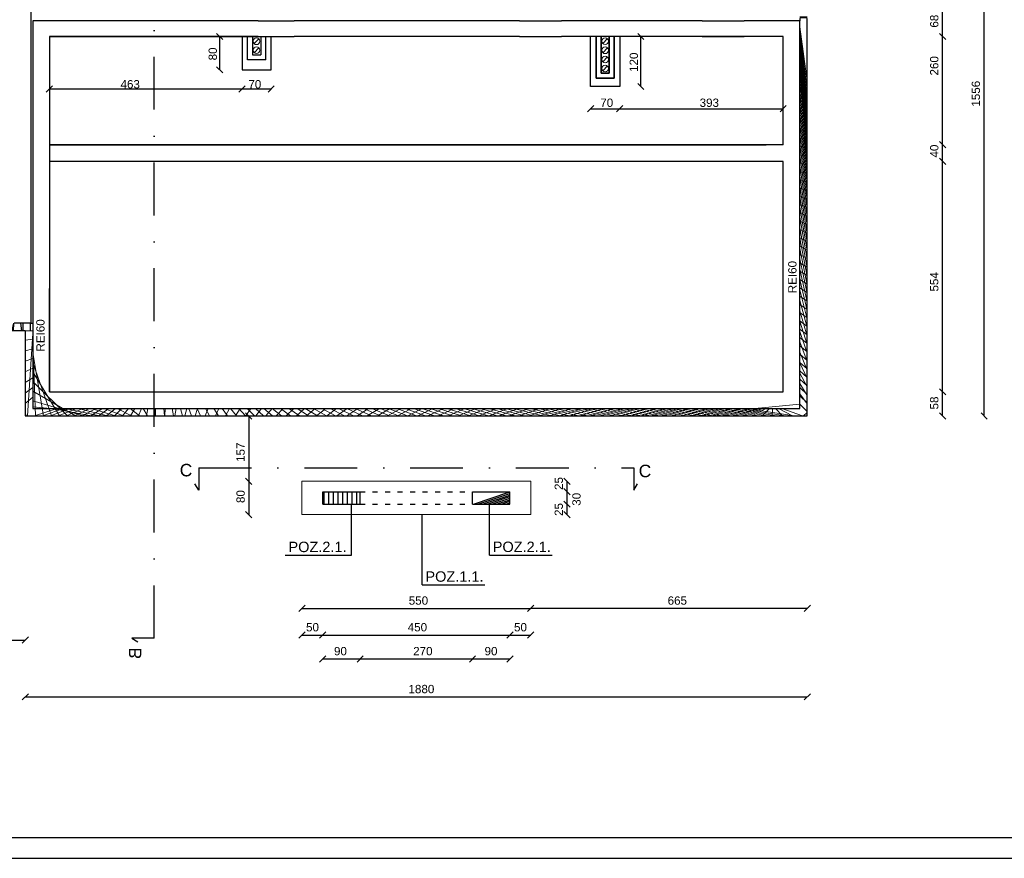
# Model space of a CAD drawing. Header units: millimetres. Extents: x 6528 to 149658, y 3342 to 12852.
# Tile 35 of 122: x 43943 to 46310, y 4720 to 6736. Entities that reach past the tile are written whole.
import ezdxf

# ---------------------------------------------------------------- set-up
doc = ezdxf.new("R2010")
doc.units = ezdxf.units.MM
doc.linetypes.add('ACAD_ISO03W100', pattern=[30, 12, -18])
doc.linetypes.add('DASHDOTX2', pattern=[50.8, 25.4, -12.7, 0, -12.7])
doc.layers.add('inne', color=7, linetype='Continuous')
doc.styles.get("Standard").update_dxf_attribs({"font": 'arial.ttf'})
doc.dimstyles.new('ISO-25', dxfattribs={"dimtxt": 2.5, "dimasz": 2.5, "dimexe": 1.25, "dimexo": 0.625, "dimtad": 1, "dimtxsty": 'Standard', "dimcen": 2.5, "dimadec": 0, "dimazin": 0, "dimtfac": 1, "dimtmove": 0, "dimatfit": 3, "dimfxl": 1, "dimarcsym": 0})

# ---------------------------------------------------------------- blocks, each defined once
blk = doc.blocks.new('_Oblique')
at = {"color": 0, "linetype": 'ByBlock', "lineweight": -2}
blk.add_line((-0.5, -0.5), (0.5, 0.5), dxfattribs=at)
blk = doc.blocks.new('*D878')
at = {"color": 0, "lineweight": -2, "transparency": 16777216}
blk.add_line((43956.03387402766, 5108.167542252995), (45836.03387426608, 5108.167542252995), dxfattribs=at)
at = {"layer": 'Defpoints', "color": 0, "transparency": 16777216}
for p in [(43956.03387402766, 5783.405174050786), (45836.03387426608, 5783.405175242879), (45836.03387426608, 5108.167542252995)]:
    blk.add_point(p, dxfattribs=at)
at = {"color": 0, "lineweight": -2, "transparency": 16777216, "xscale": 15, "yscale": 15, "zscale": 15, "rotation": 180}
blk.add_blockref('_Oblique', (43956.03387402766, 5108.167542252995), dxfattribs=at)
at = {"color": 0, "lineweight": -2, "transparency": 16777216, "xscale": 15, "yscale": 15, "zscale": 15}
blk.add_blockref('_Oblique', (45836.03387426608, 5108.167542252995), dxfattribs=at)
at = {"color": 0, "transparency": 16777216, "insert": (44908.25604151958, 5126.841335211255), "char_height": 20, "attachment_point": 5}
blk.add_mtext('1880', dxfattribs=at)
blk = doc.blocks.new('*D901')
at = {"color": 0, "lineweight": -2, "transparency": 16777216}
blk.add_line((46161.26636909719, 6695.405174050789), (46161.26636909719, 6763.40517393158), dxfattribs=at)
at = {"layer": 'Defpoints', "color": 0, "transparency": 16777216}
for p in [(45778.03387402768, 6763.40517393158), (46161.26636909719, 6763.40517393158), (45778.03387402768, 6695.405174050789)]:
    blk.add_point(p, dxfattribs=at)
at = {"color": 0, "lineweight": -2, "transparency": 16777216, "xscale": 15, "yscale": 15, "zscale": 15}
for p, rotation in [((46161.26636909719, 6763.40517393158), 90), ((46161.26636909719, 6695.405174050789), 270)]:
    blk.add_blockref('_Oblique', p, dxfattribs=dict(at, rotation=rotation))
at = {"color": 0, "transparency": 16777216, "insert": (46141.27635978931, 6732.382344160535), "char_height": 20, "attachment_point": 5, "rotation": 90}
blk.add_mtext('68', dxfattribs=at)
blk = doc.blocks.new('*D902')
at = {"color": 0, "lineweight": -2, "transparency": 16777216}
blk.add_line((46161.26637148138, 6435.405172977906), (46161.26637148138, 6695.405177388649), dxfattribs=at)
at = {"layer": 'Defpoints', "color": 0, "transparency": 16777216}
for p in [(45778.03387402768, 6695.405177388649), (46161.26637148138, 6695.405177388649), (45778.03387498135, 6435.405172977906)]:
    blk.add_point(p, dxfattribs=at)
at = {"color": 0, "lineweight": -2, "transparency": 16777216, "xscale": 15, "yscale": 15, "zscale": 15}
for p, rotation in [((46161.26637148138, 6695.405177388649), 90), ((46161.26637148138, 6435.405172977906), 270)]:
    blk.add_blockref('_Oblique', p, dxfattribs=dict(at, rotation=rotation))
at = {"color": 0, "transparency": 16777216, "insert": (46141.27635978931, 6625.023055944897), "char_height": 20, "attachment_point": 5, "rotation": 90}
blk.add_mtext('260', dxfattribs=at)
blk = doc.blocks.new('*D903')
at = {"color": 0, "lineweight": -2, "transparency": 16777216}
blk.add_line((46161.26637243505, 6395.40517393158), (46161.26637243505, 6435.40517393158), dxfattribs=at)
at = {"layer": 'Defpoints', "color": 0, "transparency": 16777216}
for p in [(45778.03387402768, 6435.40517393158), (46161.26637243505, 6435.40517393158), (45778.03387498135, 6395.40517393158)]:
    blk.add_point(p, dxfattribs=at)
at = {"color": 0, "lineweight": -2, "transparency": 16777216, "xscale": 15, "yscale": 15, "zscale": 15}
for p, rotation in [((46161.26637243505, 6435.40517393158), 90), ((46161.26637243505, 6395.40517393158), 270)]:
    blk.add_blockref('_Oblique', p, dxfattribs=dict(at, rotation=rotation))
at = {"color": 0, "transparency": 16777216, "insert": (46141.27635883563, 6420.151838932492), "char_height": 20, "attachment_point": 5, "rotation": 90}
blk.add_mtext('40', dxfattribs=at)
blk = doc.blocks.new('*D904')
at = {"color": 0, "lineweight": -2, "transparency": 16777216}
blk.add_line((46161.2663743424, 5841.405173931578), (46161.2663743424, 6395.405176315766), dxfattribs=at)
at = {"layer": 'Defpoints', "color": 0, "transparency": 16777216}
for p in [(45778.03387402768, 6395.405176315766), (46161.2663743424, 6395.405176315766), (45778.03388237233, 5841.405173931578)]:
    blk.add_point(p, dxfattribs=at)
at = {"color": 0, "lineweight": -2, "transparency": 16777216, "xscale": 15, "yscale": 15, "zscale": 15}
for p, rotation in [((46161.2663743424, 6395.405176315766), 90), ((46161.2663743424, 5841.405173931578), 270)]:
    blk.add_blockref('_Oblique', p, dxfattribs=dict(at, rotation=rotation))
at = {"color": 0, "transparency": 16777216, "insert": (46141.27635883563, 6105.768093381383), "char_height": 20, "attachment_point": 5, "rotation": 90}
blk.add_mtext('554', dxfattribs=at)
blk = doc.blocks.new('*D905')
at = {"color": 0, "lineweight": -2, "transparency": 16777216}
blk.add_line((46161.26637672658, 5783.405175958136), (46161.26637672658, 5841.405176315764), dxfattribs=at)
at = {"layer": 'Defpoints', "color": 0, "transparency": 16777216}
for p in [(45778.033883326, 5841.405176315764), (46161.26637672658, 5841.405176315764), (45836.0338742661, 5783.405175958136)]:
    blk.add_point(p, dxfattribs=at)
at = {"color": 0, "lineweight": -2, "transparency": 16777216, "xscale": 15, "yscale": 15, "zscale": 15}
for p, rotation in [((46161.26637672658, 5841.405176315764), 90), ((46161.26637672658, 5783.405175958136), 270)]:
    blk.add_blockref('_Oblique', p, dxfattribs=dict(at, rotation=rotation))
at = {"color": 0, "transparency": 16777216, "insert": (46141.27636074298, 5814.573308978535), "char_height": 20, "attachment_point": 5, "rotation": 90}
blk.add_mtext('58', dxfattribs=at)
blk = doc.blocks.new('*D906')
at = {"color": 0, "lineweight": -2, "transparency": 16777216}
blk.add_line((43902.44346522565, 5783.405174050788), (43902.44346522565, 5988.405174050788), dxfattribs=at)
at = {"layer": 'Defpoints', "color": 0, "transparency": 16777216}
for p in [(43902.44346522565, 5988.405174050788), (43956.0338742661, 5988.405174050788), (43956.03387402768, 5783.405174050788)]:
    blk.add_point(p, dxfattribs=at)
at = {"color": 0, "lineweight": -2, "transparency": 16777216, "xscale": 15, "yscale": 15, "zscale": 15}
for p, rotation in [((43902.44346522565, 5988.405174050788), 90), ((43902.44346522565, 5783.405174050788), 270)]:
    blk.add_blockref('_Oblique', p, dxfattribs=dict(at, rotation=rotation))
at = {"color": 0, "transparency": 16777216, "insert": (43882.45344828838, 5886.074854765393), "char_height": 20, "attachment_point": 5, "rotation": 90}
blk.add_mtext('205', dxfattribs=at)
blk = doc.blocks.new('*D907')
at = {"color": 0, "lineweight": -2, "transparency": 16777216}
blk.add_line((42109.03387402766, 5244.678474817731), (43956.03387402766, 5244.678474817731), dxfattribs=at)
at = {"layer": 'Defpoints', "color": 0, "transparency": 16777216}
for p in [(42109.03387402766, 5988.405173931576), (43956.03387402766, 5783.405174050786), (43956.03387402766, 5244.678474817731)]:
    blk.add_point(p, dxfattribs=at)
at = {"color": 0, "lineweight": -2, "transparency": 16777216, "xscale": 15, "yscale": 15, "zscale": 15, "rotation": 180}
blk.add_blockref('_Oblique', (42109.03387402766, 5244.678474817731), dxfattribs=at)
at = {"color": 0, "lineweight": -2, "transparency": 16777216, "xscale": 15, "yscale": 15, "zscale": 15}
blk.add_blockref('_Oblique', (43956.03387402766, 5244.678474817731), dxfattribs=at)
at = {"color": 0, "transparency": 16777216, "insert": (43045.69262503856, 5263.35226777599), "char_height": 20, "attachment_point": 5}
blk.add_mtext('1846', dxfattribs=at)
blk = doc.blocks.new('*D948')
at = {"color": 0, "lineweight": -2, "transparency": 16777216}
blk.add_line((44671.03385018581, 5199.272317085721), (44761.03387426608, 5199.272317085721), dxfattribs=at)
at = {"layer": 'Defpoints', "color": 0, "transparency": 16777216}
for p in [(44671.03385018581, 5548.631604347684), (44761.03387426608, 5548.631604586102), (44761.03387426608, 5199.272317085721)]:
    blk.add_point(p, dxfattribs=at)
at = {"color": 0, "lineweight": -2, "transparency": 16777216, "xscale": 15, "yscale": 15, "zscale": 15, "rotation": 180}
blk.add_blockref('_Oblique', (44671.03385018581, 5199.272317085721), dxfattribs=at)
at = {"color": 0, "lineweight": -2, "transparency": 16777216, "xscale": 15, "yscale": 15, "zscale": 15}
blk.add_blockref('_Oblique', (44761.03387426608, 5199.272317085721), dxfattribs=at)
at = {"color": 0, "transparency": 16777216, "insert": (44713.62552141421, 5217.94611004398), "char_height": 20, "attachment_point": 5}
blk.add_mtext('90', dxfattribs=at)
blk = doc.blocks.new('*D949')
at = {"color": 0, "lineweight": -2, "transparency": 16777216}
blk.add_line((44761.03387426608, 5199.272317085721), (45031.03387402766, 5199.272317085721), dxfattribs=at)
at = {"layer": 'Defpoints', "color": 0, "transparency": 16777216}
for p in [(44761.03387426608, 5548.631604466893), (45031.03387402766, 5548.631604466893), (45031.03387402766, 5199.272317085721)]:
    blk.add_point(p, dxfattribs=at)
at = {"color": 0, "lineweight": -2, "transparency": 16777216, "xscale": 15, "yscale": 15, "zscale": 15, "rotation": 180}
blk.add_blockref('_Oblique', (44761.03387426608, 5199.272317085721), dxfattribs=at)
at = {"color": 0, "lineweight": -2, "transparency": 16777216, "xscale": 15, "yscale": 15, "zscale": 15}
blk.add_blockref('_Oblique', (45031.03387402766, 5199.272317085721), dxfattribs=at)
at = {"color": 0, "transparency": 16777216, "insert": (44911.74219011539, 5217.94611004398), "char_height": 20, "attachment_point": 5}
blk.add_mtext('270', dxfattribs=at)
blk = doc.blocks.new('*D950')
at = {"color": 0, "lineweight": -2, "transparency": 16777216}
blk.add_line((45031.03387402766, 5199.272317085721), (45121.03385066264, 5199.272317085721), dxfattribs=at)
at = {"layer": 'Defpoints', "color": 0, "transparency": 16777216}
for p in [(45031.03387402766, 5548.631604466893), (45121.03385066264, 5548.631612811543), (45121.03385066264, 5199.272317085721)]:
    blk.add_point(p, dxfattribs=at)
at = {"color": 0, "lineweight": -2, "transparency": 16777216, "xscale": 15, "yscale": 15, "zscale": 15, "rotation": 180}
blk.add_blockref('_Oblique', (45031.03387402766, 5199.272317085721), dxfattribs=at)
at = {"color": 0, "lineweight": -2, "transparency": 16777216, "xscale": 15, "yscale": 15, "zscale": 15}
blk.add_blockref('_Oblique', (45121.03385066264, 5199.272317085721), dxfattribs=at)
at = {"color": 0, "transparency": 16777216, "insert": (45075.58074068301, 5217.94611004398), "char_height": 20, "attachment_point": 5}
blk.add_mtext('90', dxfattribs=at)
blk = doc.blocks.new('*D954')
at = {"color": 0, "lineweight": -2, "transparency": 16777216}
blk.add_line((46261.26636814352, 5783.40517524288), (46261.26636814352, 7339.40517393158), dxfattribs=at)
at = {"layer": 'Defpoints', "color": 0, "transparency": 16777216}
for p in [(45826.06704162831, 7339.40517393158), (46261.26636814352, 7339.40517393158), (45836.0338742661, 5783.40517524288)]:
    blk.add_point(p, dxfattribs=at)
at = {"color": 0, "lineweight": -2, "transparency": 16777216, "xscale": 15, "yscale": 15, "zscale": 15}
for p, rotation in [((46261.26636814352, 7339.40517393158), 90), ((46261.26636814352, 5783.40517524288), 270)]:
    blk.add_blockref('_Oblique', p, dxfattribs=dict(at, rotation=rotation))
at = {"color": 0, "transparency": 16777216, "insert": (46241.27635645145, 6557.908785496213), "char_height": 20, "attachment_point": 5, "rotation": 90}
blk.add_mtext('1556', dxfattribs=at)
blk = doc.blocks.new('*D930')
at = {"color": 0, "lineweight": -2, "transparency": 16777216}
blk.add_line((45435.75452231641, 6575.40517726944), (45435.75452231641, 6695.405177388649), dxfattribs=at)
at = {"layer": 'Defpoints', "color": 0, "transparency": 16777216}
for p in [(45372.03387355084, 6695.405177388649), (45435.75452231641, 6695.405177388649), (45360.03387355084, 6575.40517726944)]:
    blk.add_point(p, dxfattribs=at)
at = {"color": 0, "lineweight": -2, "transparency": 16777216, "xscale": 15, "yscale": 15, "zscale": 15}
for p, rotation in [((45435.75452231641, 6695.405177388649), 90), ((45435.75452231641, 6575.40517726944), 270)]:
    blk.add_blockref('_Oblique', p, dxfattribs=dict(at, rotation=rotation))
at = {"color": 0, "transparency": 16777216, "insert": (45419.05870794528, 6633.618393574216), "char_height": 20, "attachment_point": 5, "rotation": 90}
blk.add_mtext('120', dxfattribs=at)
blk = doc.blocks.new('*D931')
at = {"color": 0, "lineweight": -2, "transparency": 16777216}
blk.add_line((45315.03387402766, 6521.919669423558), (45385.03387402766, 6521.919669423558), dxfattribs=at)
at = {"layer": 'Defpoints', "color": 0, "transparency": 16777216}
for p in [(45315.03387402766, 6575.405177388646), (45385.03387402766, 6575.405177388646), (45385.03387402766, 6521.919669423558)]:
    blk.add_point(p, dxfattribs=at)
at = {"color": 0, "lineweight": -2, "transparency": 16777216, "xscale": 15, "yscale": 15, "zscale": 15, "rotation": 180}
blk.add_blockref('_Oblique', (45315.03387402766, 6521.919669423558), dxfattribs=at)
at = {"color": 0, "lineweight": -2, "transparency": 16777216, "xscale": 15, "yscale": 15, "zscale": 15}
blk.add_blockref('_Oblique', (45385.03387402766, 6521.919669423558), dxfattribs=at)
at = {"color": 0, "transparency": 16777216, "insert": (45353.82946562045, 6536.147974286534), "char_height": 20, "attachment_point": 5}
blk.add_mtext('70', dxfattribs=at)
blk = doc.blocks.new('*D932')
at = {"color": 0, "lineweight": -2, "transparency": 16777216}
blk.add_line((44477.03387426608, 6569.529988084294), (44547.03387426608, 6569.529988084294), dxfattribs=at)
at = {"layer": 'Defpoints', "color": 0, "transparency": 16777216}
for p in [(44547.03387426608, 6639.405173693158), (44477.03387426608, 6615.405173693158), (44547.03387426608, 6569.529988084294)]:
    blk.add_point(p, dxfattribs=at)
at = {"color": 0, "lineweight": -2, "transparency": 16777216, "xscale": 15, "yscale": 15, "zscale": 15, "rotation": 180}
blk.add_blockref('_Oblique', (44477.03387426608, 6569.529988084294), dxfattribs=at)
at = {"color": 0, "lineweight": -2, "transparency": 16777216, "xscale": 15, "yscale": 15, "zscale": 15}
blk.add_blockref('_Oblique', (44547.03387426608, 6569.529988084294), dxfattribs=at)
at = {"color": 0, "transparency": 16777216, "insert": (44507.81878661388, 6580.622089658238), "char_height": 20, "attachment_point": 5}
blk.add_mtext('70', dxfattribs=at)
blk = doc.blocks.new('*D933')
at = {"color": 0, "lineweight": -2, "transparency": 16777216}
blk.add_line((44014.03387402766, 6569.529988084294), (44477.03387426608, 6569.529988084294), dxfattribs=at)
at = {"layer": 'Defpoints', "color": 0, "transparency": 16777216}
for p in [(44014.03387402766, 6695.405173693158), (44477.03387426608, 6615.405173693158), (44477.03387426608, 6569.529988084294)]:
    blk.add_point(p, dxfattribs=at)
at = {"color": 0, "lineweight": -2, "transparency": 16777216, "xscale": 15, "yscale": 15, "zscale": 15, "rotation": 180}
blk.add_blockref('_Oblique', (44014.03387402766, 6569.529988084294), dxfattribs=at)
at = {"color": 0, "lineweight": -2, "transparency": 16777216, "xscale": 15, "yscale": 15, "zscale": 15}
blk.add_blockref('_Oblique', (44477.03387426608, 6569.529988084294), dxfattribs=at)
at = {"color": 0, "transparency": 16777216, "insert": (44208.19190382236, 6580.622089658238), "char_height": 20, "attachment_point": 5}
blk.add_mtext('463', dxfattribs=at)
blk = doc.blocks.new('*D934')
at = {"color": 0, "lineweight": -2, "transparency": 16777216}
blk.add_line((44423.4656302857, 6615.405173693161), (44423.4656302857, 6695.405173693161), dxfattribs=at)
at = {"layer": 'Defpoints', "color": 0, "transparency": 16777216}
for p in [(44423.4656302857, 6695.405173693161), (44502.0338742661, 6695.405173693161), (44502.0338742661, 6615.405173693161)]:
    blk.add_point(p, dxfattribs=at)
at = {"color": 0, "lineweight": -2, "transparency": 16777216, "xscale": 15, "yscale": 15, "zscale": 15}
for p, rotation in [((44423.4656302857, 6695.405173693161), 90), ((44423.4656302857, 6615.405173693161), 270)]:
    blk.add_blockref('_Oblique', p, dxfattribs=dict(at, rotation=rotation))
at = {"color": 0, "transparency": 16777216, "insert": (44406.76981543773, 6653.616956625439), "char_height": 20, "attachment_point": 5, "rotation": 90}
blk.add_mtext('80', dxfattribs=at)
blk = doc.blocks.new('*D909')
at = {"color": 0, "lineweight": -2, "transparency": 16777216}
blk.add_line((45385.03387402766, 6521.919669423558), (45778.03387402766, 6521.919669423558), dxfattribs=at)
at = {"layer": 'Defpoints', "color": 0, "transparency": 16777216}
for p in [(45778.03387402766, 6695.405173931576), (45385.03387402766, 6575.405177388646), (45778.03387402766, 6521.919669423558)]:
    blk.add_point(p, dxfattribs=at)
at = {"color": 0, "lineweight": -2, "transparency": 16777216, "xscale": 15, "yscale": 15, "zscale": 15, "rotation": 180}
blk.add_blockref('_Oblique', (45385.03387402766, 6521.919669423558), dxfattribs=at)
at = {"color": 0, "lineweight": -2, "transparency": 16777216, "xscale": 15, "yscale": 15, "zscale": 15}
blk.add_blockref('_Oblique', (45778.03387402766, 6521.919669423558), dxfattribs=at)
at = {"color": 0, "transparency": 16777216, "insert": (45600.39535927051, 6536.147974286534), "char_height": 20, "attachment_point": 5}
blk.add_mtext('393', dxfattribs=at)
blk = doc.blocks.new('*D920')
at = {"color": 0, "lineweight": -2, "transparency": 16777216}
blk.add_line((44493.0939719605, 5783.405174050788), (44493.0939719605, 5626.405173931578), dxfattribs=at)
at = {"layer": 'Defpoints', "color": 0, "transparency": 16777216}
for p in [(44553.82557534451, 5783.405174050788), (44493.0939719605, 5626.405173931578), (44621.03387450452, 5626.405173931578)]:
    blk.add_point(p, dxfattribs=at)
at = {"color": 0, "lineweight": -2, "transparency": 16777216, "xscale": 15, "yscale": 15, "zscale": 15}
for p, rotation in [((44493.0939719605, 5783.405174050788), 90), ((44493.0939719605, 5626.405173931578), 270)]:
    blk.add_blockref('_Oblique', p, dxfattribs=dict(at, rotation=rotation))
at = {"color": 0, "transparency": 16777216, "insert": (44473.6498210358, 5696.148345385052), "char_height": 20, "attachment_point": 5, "rotation": 90}
blk.add_mtext('157', dxfattribs=at)
blk = doc.blocks.new('*D921')
at = {"color": 0, "lineweight": -2, "transparency": 16777216}
blk.add_line((44493.09397362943, 5626.405174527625), (44493.09397362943, 5546.405173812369), dxfattribs=at)
at = {"layer": 'Defpoints', "color": 0, "transparency": 16777216}
for p in [(44621.03387450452, 5626.405174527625), (44493.09397362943, 5546.405173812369), (44621.03387378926, 5546.405173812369)]:
    blk.add_point(p, dxfattribs=at)
at = {"color": 0, "lineweight": -2, "transparency": 16777216, "xscale": 15, "yscale": 15, "zscale": 15}
for p, rotation in [((44493.09397362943, 5626.405174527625), 90), ((44493.09397362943, 5546.405173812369), 270)]:
    blk.add_blockref('_Oblique', p, dxfattribs=dict(at, rotation=rotation))
at = {"color": 0, "transparency": 16777216, "insert": (44473.64982032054, 5589.590456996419), "char_height": 20, "attachment_point": 5, "rotation": 90}
blk.add_mtext('80', dxfattribs=at)
blk = doc.blocks.new('*D922')
at = {"color": 0, "lineweight": -2, "transparency": 16777216}
blk.add_line((45258.06457161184, 5626.405173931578), (45258.06457161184, 5601.405173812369), dxfattribs=at)
at = {"layer": 'Defpoints', "color": 0, "transparency": 16777216}
for p in [(45171.03387450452, 5626.405173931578), (45121.03387450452, 5601.405173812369), (45258.06457161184, 5601.405173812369)]:
    blk.add_point(p, dxfattribs=at)
at = {"color": 0, "lineweight": -2, "transparency": 16777216, "xscale": 15, "yscale": 15, "zscale": 15}
for p, rotation in [((45258.06457161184, 5626.405173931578), 90), ((45258.06457161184, 5601.405173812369), 270)]:
    blk.add_blockref('_Oblique', p, dxfattribs=dict(at, rotation=rotation))
at = {"color": 0, "transparency": 16777216, "insert": (45238.62041591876, 5621.088000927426), "char_height": 20, "attachment_point": 5, "rotation": 90}
blk.add_mtext('25', dxfattribs=at)
blk = doc.blocks.new('*D923')
at = {"color": 0, "lineweight": -2, "transparency": 16777216}
blk.add_line((45258.06457447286, 5601.405173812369), (45258.06457447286, 5571.405173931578), dxfattribs=at)
at = {"layer": 'Defpoints', "color": 0, "transparency": 16777216}
for p in [(45121.03387450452, 5601.405173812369), (45121.03387450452, 5571.405173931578), (45258.06457447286, 5571.405173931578)]:
    blk.add_point(p, dxfattribs=at)
at = {"color": 0, "lineweight": -2, "transparency": 16777216, "xscale": 15, "yscale": 15, "zscale": 15}
for p, rotation in [((45258.06457447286, 5601.405173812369), 90), ((45258.06457447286, 5571.405173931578), 270)]:
    blk.add_blockref('_Oblique', p, dxfattribs=dict(at, rotation=rotation))
at = {"color": 0, "transparency": 16777216, "insert": (45281.17931651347, 5583.066362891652), "char_height": 20, "attachment_point": 5, "rotation": 90}
blk.add_mtext('30', dxfattribs=at)
blk = doc.blocks.new('*D924')
at = {"color": 0, "lineweight": -2, "transparency": 16777216}
blk.add_line((45258.06457542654, 5571.405173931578), (45258.06457542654, 5546.405173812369), dxfattribs=at)
at = {"layer": 'Defpoints', "color": 0, "transparency": 16777216}
for p in [(45121.03387450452, 5571.405173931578), (45121.03387545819, 5546.405173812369), (45258.06457542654, 5546.405173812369)]:
    blk.add_point(p, dxfattribs=at)
at = {"color": 0, "lineweight": -2, "transparency": 16777216, "xscale": 15, "yscale": 15, "zscale": 15}
for p, rotation in [((45258.06457542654, 5571.405173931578), 90), ((45258.06457542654, 5546.405173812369), 270)]:
    blk.add_blockref('_Oblique', p, dxfattribs=dict(at, rotation=rotation))
at = {"color": 0, "transparency": 16777216, "insert": (45238.62041687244, 5558.627211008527), "char_height": 20, "attachment_point": 5, "rotation": 90}
blk.add_mtext('25', dxfattribs=at)
blk = doc.blocks.new('*D925')
at = {"color": 0, "lineweight": -2, "transparency": 16777216}
blk.add_line((44621.0338745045, 5320.872696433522), (45171.0338745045, 5320.872696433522), dxfattribs=at)
at = {"layer": 'Defpoints', "color": 0, "transparency": 16777216}
for p in [(44621.0338745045, 5546.405173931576), (45171.0338745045, 5546.405173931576), (45171.0338745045, 5320.872696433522)]:
    blk.add_point(p, dxfattribs=at)
at = {"color": 0, "lineweight": -2, "transparency": 16777216, "xscale": 15, "yscale": 15, "zscale": 15, "rotation": 180}
blk.add_blockref('_Oblique', (44621.0338745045, 5320.872696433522), dxfattribs=at)
at = {"color": 0, "lineweight": -2, "transparency": 16777216, "xscale": 15, "yscale": 15, "zscale": 15}
blk.add_blockref('_Oblique', (45171.0338745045, 5320.872696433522), dxfattribs=at)
at = {"color": 0, "transparency": 16777216, "insert": (44901.16619300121, 5339.546489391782), "char_height": 20, "attachment_point": 5}
blk.add_mtext('550', dxfattribs=at)
blk = doc.blocks.new('*D926')
at = {"color": 0, "lineweight": -2, "transparency": 16777216}
blk.add_line((45836.03387426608, 5320.872696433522), (45171.0338745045, 5320.872696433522), dxfattribs=at)
at = {"layer": 'Defpoints', "color": 0, "transparency": 16777216}
for p in [(45836.03387426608, 5783.405174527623), (45171.0338745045, 5546.405173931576), (45171.0338745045, 5320.872696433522)]:
    blk.add_point(p, dxfattribs=at)
at = {"color": 0, "lineweight": -2, "transparency": 16777216, "xscale": 15, "yscale": 15, "zscale": 15, "rotation": 180}
blk.add_blockref('_Oblique', (45171.0338745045, 5320.872696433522), dxfattribs=at)
at = {"color": 0, "lineweight": -2, "transparency": 16777216, "xscale": 15, "yscale": 15, "zscale": 15}
blk.add_blockref('_Oblique', (45836.03387426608, 5320.872696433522), dxfattribs=at)
at = {"color": 0, "transparency": 16777216, "insert": (45523.5120923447, 5339.546489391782), "char_height": 20, "attachment_point": 5}
blk.add_mtext('665', dxfattribs=at)
blk = doc.blocks.new('*D927')
at = {"color": 0, "lineweight": -2, "transparency": 16777216}
blk.add_line((44621.0338745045, 5256.806118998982), (44671.03387426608, 5256.806118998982), dxfattribs=at)
at = {"layer": 'Defpoints', "color": 0, "transparency": 16777216}
for p in [(44671.03387426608, 5571.405173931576), (44621.0338745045, 5546.405173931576), (44671.03387426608, 5256.806118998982)]:
    blk.add_point(p, dxfattribs=at)
at = {"color": 0, "lineweight": -2, "transparency": 16777216, "xscale": 15, "yscale": 15, "zscale": 15, "rotation": 180}
blk.add_blockref('_Oblique', (44621.0338745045, 5256.806118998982), dxfattribs=at)
at = {"color": 0, "lineweight": -2, "transparency": 16777216, "xscale": 15, "yscale": 15, "zscale": 15}
blk.add_blockref('_Oblique', (44671.03387426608, 5256.806118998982), dxfattribs=at)
at = {"color": 0, "transparency": 16777216, "insert": (44646.49326633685, 5275.479911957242), "char_height": 20, "attachment_point": 5}
blk.add_mtext('50', dxfattribs=at)
blk = doc.blocks.new('*D928')
at = {"color": 0, "lineweight": -2, "transparency": 16777216}
blk.add_line((44671.03387426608, 5256.806118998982), (45121.0338745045, 5256.806118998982), dxfattribs=at)
at = {"layer": 'Defpoints', "color": 0, "transparency": 16777216}
for p in [(44671.03387426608, 5571.405173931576), (45121.0338745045, 5571.405173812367), (45121.0338745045, 5256.806118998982)]:
    blk.add_point(p, dxfattribs=at)
at = {"color": 0, "lineweight": -2, "transparency": 16777216, "xscale": 15, "yscale": 15, "zscale": 15, "rotation": 180}
blk.add_blockref('_Oblique', (44671.03387426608, 5256.806118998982), dxfattribs=at)
at = {"color": 0, "lineweight": -2, "transparency": 16777216, "xscale": 15, "yscale": 15, "zscale": 15}
blk.add_blockref('_Oblique', (45121.0338745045, 5256.806118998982), dxfattribs=at)
at = {"color": 0, "transparency": 16777216, "insert": (44898.64963149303, 5275.479911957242), "char_height": 20, "attachment_point": 5}
blk.add_mtext('450', dxfattribs=at)
blk = doc.blocks.new('*D929')
at = {"color": 0, "lineweight": -2, "transparency": 16777216}
blk.add_line((45121.0338745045, 5256.806118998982), (45171.03387426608, 5256.806118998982), dxfattribs=at)
at = {"layer": 'Defpoints', "color": 0, "transparency": 16777216}
for p in [(45171.03387426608, 5571.405173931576), (45121.0338745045, 5546.405173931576), (45171.03387426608, 5256.806118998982)]:
    blk.add_point(p, dxfattribs=at)
at = {"color": 0, "lineweight": -2, "transparency": 16777216, "xscale": 15, "yscale": 15, "zscale": 15, "rotation": 180}
blk.add_blockref('_Oblique', (45121.0338745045, 5256.806118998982), dxfattribs=at)
at = {"color": 0, "lineweight": -2, "transparency": 16777216, "xscale": 15, "yscale": 15, "zscale": 15}
blk.add_blockref('_Oblique', (45171.03387426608, 5256.806118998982), dxfattribs=at)
at = {"color": 0, "transparency": 16777216, "insert": (45146.49326633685, 5275.479911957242), "char_height": 20, "attachment_point": 5}
blk.add_mtext('50', dxfattribs=at)

msp = doc.modelspace()

# ---------------------------------------------------------------- hatches: boundary and pattern name
at = {"lineweight": 20}
h = msp.add_hatch(dxfattribs=at)
h.set_pattern_fill('ANSI37', color=256, scale=5, angle=90)
h.set_pattern_definition([(135, (-1177899162.604892, -935732638.8805496), (-11.22532015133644, -11.22532015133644), []), (225, (-1177899162.604892, -935732638.8805496), (11.22532015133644, -11.22532015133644), [])])
h.paths.add_polyline_path([(44265.8546066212, 5801.405173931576), (44014.03387426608, 5801.405173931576), (43974.03387402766, 5801.405173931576), (43974.03387402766, 5988.405174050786), (43956.03387426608, 5988.405174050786), (43956.03387402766, 5783.405174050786), (44265.8546066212, 5783.405174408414)])
h.paths.add_polyline_path([(43987.03387402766, 7569.405173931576), (43969.03387402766, 7569.405173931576), (43969.03387378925, 7404.405173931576), (43969.03387378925, 7321.405173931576), (43974.03387402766, 7321.405173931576), (44154.03387402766, 7321.405174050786), (44265.8546066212, 7321.405174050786), (44265.8546066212, 7339.405173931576), (43987.03387402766, 7339.405173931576)])
h.paths.add_polyline_path([(45836.03387402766, 6606.405173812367), (45836.03387402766, 6738.405173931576), (45826.0670416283, 7339.405173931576), (45642.03387402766, 7339.405173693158), (44265.8546066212, 7339.405173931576), (44265.8546066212, 7321.405174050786), (45808.03387402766, 7321.405173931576), (45818.03387402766, 6738.405173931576), (45818.03387402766, 6733.405173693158), (45818.03387402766, 6606.405173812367), (45818.03387402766, 5801.405173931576), (45778.03387402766, 5801.405173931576), (45718.03387426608, 5801.405174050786), (44265.8546066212, 5801.405173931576), (44265.8546066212, 5783.405174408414), (45836.03387426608, 5783.405175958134)])
h = msp.add_hatch()
h.set_pattern_fill('ANSI37', color=256, scale=5)
h.set_pattern_definition([(45, (-1177819629.0079, -935732638.8805496), (-11.22532015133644, 11.22532015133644), []), (135, (-1177819629.0079, -935732638.8805496), (-11.22532015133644, -11.22532015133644), [])])
h.paths.add_polyline_path([(43974.03387402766, 6006.405173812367), (42127.03387402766, 6006.405173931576), (42127.03387402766, 6781.405173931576), (42109.03387402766, 6781.405174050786), (42109.03387402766, 5988.405174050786), (43974.03387402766, 5988.405173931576)])
h = msp.add_hatch()
h.set_pattern_fill('ANSI31', color=256, scale=5)
h.set_pattern_definition([(45, (-1177817780.007922, -935732843.8805411), (-11.22532015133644, 11.22532015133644), [])])
h.paths.add_polyline_path([(44761.03385113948, 5601.405182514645), (44671.03385113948, 5601.405182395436), (44671.03385113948, 5571.405182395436), (44761.03385113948, 5571.405182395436)])
h.paths.add_polyline_path([(45121.03385113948, 5601.405182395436), (45031.03385113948, 5601.405182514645), (45031.03385113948, 5571.405182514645), (45121.03385113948, 5571.405182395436)])

# ---------------------------------------------------------------- linework, layer by layer
at = {"linetype": 'DASHDOTX2', "lineweight": 30, "ltscale": 5}
for p, q in [((44265.8546066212, 5249.241468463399), (44265.8546066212, 8190.833304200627)), ((44373.0182790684, 5658.89892307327), (45419.04946946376, 5658.89892307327))]:
    msp.add_line(p, q, dxfattribs=at)
at = {"lineweight": 30}
for p, q in [((43969.03387402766, 6949.405173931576), (43969.03387402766, 6089.405173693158)), ((43974.03387402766, 6733.405173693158), (43974.03387402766, 6089.405173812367)), ((44516.03387426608, 6733.405173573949), (43974.03387402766, 6733.405173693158)), ((44516.03387426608, 6733.405174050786), (44602.03387426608, 6733.405174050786)), ((45144.03387402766, 6733.405173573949), (44602.03387402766, 6733.405173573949)), ((45583.03387402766, 6733.405173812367), (45245.03387402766, 6733.405173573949)), ((45583.03387402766, 6733.405173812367), (45684.03387402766, 6733.405173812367)), ((45818.03387402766, 6733.405173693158), (45684.03387402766, 6733.405173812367)), ((45818.03387402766, 6606.405173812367), (45818.03387402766, 6733.405173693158)), ((45836.03387402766, 6606.405173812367), (45836.03387402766, 6738.405173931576)), ((44014.03387426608, 6695.405173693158), (44014.03387426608, 6089.405173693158)), ((44516.03387426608, 6695.405173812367), (44014.03387402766, 6695.405173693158)), ((44477.03387426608, 6695.405173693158), (44477.03387426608, 6615.405173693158)), ((44490.03387426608, 6639.405173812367), (44490.0338745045, 6695.405173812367)), ((44502.03387426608, 6695.405173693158), (44502.03387426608, 6651.405173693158)), ((44516.03387426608, 6695.405174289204), (44602.03387426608, 6695.405174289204)), ((44522.03387426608, 6695.405173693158), (44522.03387426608, 6651.405173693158)), ((44534.03387426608, 6639.405173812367), (44534.03387402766, 6695.405173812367)), ((44547.03387426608, 6615.405173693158), (44547.03387426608, 6695.405173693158)), ((45144.03387402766, 6695.405173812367), (44602.03387402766, 6695.405173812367)), ((45583.03387402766, 6695.405173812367), (45245.03387402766, 6695.405173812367)), ((45315.03387402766, 6575.405177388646), (45315.03387402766, 6695.405177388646)), ((45385.03387402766, 6695.405177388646), (45385.03387402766, 6575.405177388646)), ((45583.03387402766, 6695.405173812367), (45684.03387402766, 6695.405173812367)), ((45778.03387402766, 6695.405173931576), (45684.03387402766, 6695.405173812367)), ((45778.03387426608, 6606.405173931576), (45778.03387402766, 6695.405174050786)), ((44534.03387426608, 6639.405173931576), (44490.03387426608, 6639.405173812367)), ((44502.03387426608, 6651.405173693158), (44522.03387426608, 6651.405173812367)), ((44477.03387426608, 6615.405173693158), (44547.03387426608, 6615.405173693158)), ((45778.03387402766, 6435.405173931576), (45778.03387426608, 6606.405173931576)), ((45818.03387402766, 5801.405173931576), (45818.03387402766, 6606.405173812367)), ((45836.03387426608, 5783.405175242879), (45836.03387402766, 6606.405173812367)), ((45385.03387402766, 6575.405177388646), (45315.03387402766, 6575.405177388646)), ((43969.03387402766, 6491.405173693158), (43969.03387402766, 6389.405173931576)), ((43974.03387402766, 6491.405173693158), (43974.03387402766, 6389.405173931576)), ((44014.03387426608, 6491.405173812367), (44014.03387426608, 6435.405173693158)), ((45737.0338745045, 6435.405174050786), (44014.03387426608, 6435.405173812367)), ((44850.03387426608, 6435.405173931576), (44620.03387426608, 6435.405173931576)), ((45778.03387402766, 6435.405173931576), (45737.03387426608, 6435.405173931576)), ((44014.03387426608, 6395.405173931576), (44014.03387426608, 6389.405173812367)), ((45737.03387426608, 6395.405173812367), (44014.03387426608, 6395.405173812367)), ((44850.03387426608, 6395.405173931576), (44620.03387426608, 6395.405173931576)), ((45778.03387402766, 6395.405173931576), (45737.03387426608, 6395.405173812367)), ((45778.03387402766, 5841.405173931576), (45778.03387402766, 6395.405174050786)), ((43969.03387402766, 6089.405173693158), (43969.03387402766, 6006.405173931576)), ((43974.03387402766, 6089.405173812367), (43974.03387402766, 5801.405173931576)), ((44014.03387426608, 6089.405173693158), (44014.03387402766, 5841.405173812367)), ((43969.03387402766, 6006.405173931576), (43929.03387402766, 6006.405173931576)), ((43956.03387426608, 5988.405174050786), (42109.03387402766, 5988.405173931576)), ((43956.03387426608, 5988.405174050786), (43956.03387402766, 5783.405174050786)), ((44014.03388237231, 5841.405173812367), (45778.03387402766, 5841.405173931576)), ((44164.03387426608, 5841.405174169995), (44224.03387426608, 5841.405174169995)), ((44314.03387426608, 5841.405174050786), (44431.03387402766, 5841.405174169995)), ((44521.03387426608, 5841.405173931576), (44581.03387426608, 5841.405173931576)), ((44671.0338745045, 5841.405173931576), (44791.03387426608, 5841.405173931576)), ((45001.03387426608, 5841.405173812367), (45121.03387402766, 5841.405174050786)), ((45211.03387426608, 5841.405173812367), (45271.03387426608, 5841.405173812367)), ((45361.03387426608, 5841.405173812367), (45478.03387426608, 5841.405173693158)), ((45568.03387426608, 5841.405173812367), (45628.03387426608, 5841.405173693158)), ((45718.03387426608, 5841.405173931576), (45778.03387402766, 5841.405173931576)), ((43974.03387402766, 5801.405173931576), (44014.03387426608, 5801.405173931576)), ((44014.03387426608, 5801.405173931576), (45818.03387402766, 5801.405173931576)), ((44164.03387426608, 5801.405173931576), (44224.03387426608, 5801.405173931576)), ((44314.03387426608, 5801.405173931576), (44431.03387402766, 5801.405173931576)), ((44521.03387426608, 5801.405173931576), (44581.03387426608, 5801.405173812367)), ((44671.0338745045, 5801.405173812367), (44791.03387426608, 5801.405173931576)), ((45001.03387474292, 5801.405173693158), (45121.0338745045, 5801.405173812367)), ((45211.03387474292, 5801.405173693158), (45271.03387426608, 5801.405173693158)), ((45361.03387426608, 5801.405173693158), (45478.03387426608, 5801.405173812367)), ((45568.03387426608, 5801.405173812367), (45628.03387426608, 5801.405173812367)), ((45718.03387426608, 5801.405174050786), (45778.03387402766, 5801.405173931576)), ((45778.03387402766, 5801.405173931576), (45818.03387402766, 5801.405173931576)), ((43956.03387402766, 5783.405174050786), (45836.03387426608, 5783.405175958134)), ((44671.03387426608, 5601.405173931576), (44761.03387402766, 5601.405174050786)), ((44671.03387426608, 5571.405173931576), (44671.03387426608, 5601.405173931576)), ((44761.03387426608, 5571.405173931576), (44761.03387426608, 5601.405173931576)), ((45031.03387402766, 5601.405174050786), (45121.03387426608, 5601.405173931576)), ((45031.03387426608, 5571.405173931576), (45031.03387426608, 5601.405173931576)), ((45121.03387426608, 5571.405173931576), (45121.03387426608, 5601.405173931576)), ((44671.03387426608, 5571.405173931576), (44761.03387402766, 5571.405174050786)), ((44671.03387426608, 5571.405173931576), (44761.03387426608, 5571.405173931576)), ((45031.03387402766, 5571.405174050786), (45121.03387426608, 5571.405173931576))]:
    msp.add_line(p, q, dxfattribs=at)
at = {"linetype": 'Continuous', "lineweight": 30}
for p, q in [((45144.03387402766, 6733.405173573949), (45245.03387402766, 6733.405173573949)), ((45144.03387402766, 6695.405173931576), (45245.03387402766, 6695.405173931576))]:
    msp.add_line(p, q, dxfattribs=at)
for p, q in [((45818.03387402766, 6738.405173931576), (45818.03387402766, 6733.405173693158)), ((44014.03387426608, 6695.405173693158), (44522.03387426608, 6695.405173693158)), ((45026.03387402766, 6695.405173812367), (44916.03387402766, 6695.405173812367)), ((45778.03387402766, 6695.405177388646), (45340.03387402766, 6695.405177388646)), ((44014.03387426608, 6435.405173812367), (45737.03387426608, 6435.405173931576)), ((45778.03387402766, 5841.405173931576), (45778.03387402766, 6395.405173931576)), ((44014.03387402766, 5841.405173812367), (44014.03387402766, 6089.405173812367)), ((43969.03387402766, 6006.405173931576), (43974.03387402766, 6006.405173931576)), ((44368.03388237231, 5841.405173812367), (44428.03388237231, 5841.405173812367)), ((43956.03387402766, 5783.405174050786), (45836.03387426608, 5783.405175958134)), ((44740.03331636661, 5448.530853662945), (44740.03331636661, 5571.220799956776)), ((45072.20456909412, 5448.715227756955), (45072.20456909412, 5571.405174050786)), ((44910.33234357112, 5377.280286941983), (44910.33234357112, 5546.405173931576)), ((44581.10148452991, 5448.530853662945), (44740.03331612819, 5448.530853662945)), ((45072.2045688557, 5448.715227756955), (45222.29412793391, 5448.715227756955)), ((44910.33234357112, 5377.280286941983), (45060.42190264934, 5377.280286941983)), ((41435.13726519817, 4770.114071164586), (47275.13726519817, 4770.114071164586)), ((41385.13726519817, 4720.114071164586), (47325.13726519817, 4720.114071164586))]:
    msp.add_line(p, q)
at = {"lineweight": 20}
for p, q in [((44014.03387426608, 6695.405173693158), (44477.03387426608, 6695.405173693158)), ((44522.03387426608, 6695.405173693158), (44502.03387426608, 6695.405173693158)), ((44505.18470644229, 6678.214302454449), (44517.5132088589, 6689.872242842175)), ((45340.03387355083, 6695.405173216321), (45340.03387355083, 6607.405173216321)), ((45344.72446774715, 6678.38414040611), (45355.34327911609, 6690.352467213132)), ((45360.03387355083, 6695.405177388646), (45372.03387355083, 6695.405177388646)), ((45778.03387402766, 6695.405177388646), (45385.03387402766, 6695.405177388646)), ((44506.55453991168, 6656.61175147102), (44517.51320862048, 6668.269691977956)), ((45344.72446798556, 6656.3841402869), (45355.34327911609, 6668.352467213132)), ((45344.72446774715, 6634.38414040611), (45355.34327911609, 6646.352467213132)), ((45344.72446774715, 6612.682186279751), (45355.34327911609, 6624.650513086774)), ((43956.03387426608, 5988.405174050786), (43974.03387402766, 5988.405174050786)), ((44621.0338745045, 5626.405173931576), (45171.0338745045, 5626.405173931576)), ((44621.0338745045, 5546.405173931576), (44621.0338745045, 5626.405173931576)), ((45171.0338745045, 5626.405173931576), (45171.0338745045, 5546.405173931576)), ((45171.0338745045, 5546.405173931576), (44621.0338745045, 5546.405173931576))]:
    msp.add_line(p, q, dxfattribs=at)
at = {"lineweight": 35}
for p, q in [((45328.03387355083, 6695.405177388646), (45328.03387355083, 6595.405177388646)), ((45340.03387355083, 6607.405173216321), (45340.03387355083, 6695.405177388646)), ((45360.03387355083, 6607.405173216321), (45360.03387355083, 6695.405177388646)), ((45372.03387355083, 6695.405177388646), (45372.03387355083, 6595.405177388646)), ((45340.03387355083, 6607.405173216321), (45360.03387355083, 6607.405173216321)), ((45372.03387355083, 6595.405177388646), (45328.03387355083, 6595.405177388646))]:
    msp.add_line(p, q, dxfattribs=at)
at = {"linetype": 'ACAD_ISO03W100'}
for p, q in [((44761.03387426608, 5601.405173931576), (45031.03387426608, 5601.405173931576)), ((44761.03387426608, 5571.405173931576), (45031.03387426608, 5571.405173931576))]:
    msp.add_line(p, q, dxfattribs=at)
at = {"lineweight": 20}
for centre in [(44512.03387426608, 6684.043272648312), (45350.03387355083, 6684.368303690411), (44512.03387426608, 6662.440721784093), (45350.03387355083, 6662.368303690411), (45350.03387355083, 6640.368303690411), (45350.03387355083, 6618.666349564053)]:
    msp.add_circle(centre, 8, dxfattribs=at)
at = {"layer": 'inne', "lineweight": 30}
for p, q in [((44373.0182790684, 5658.89892307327), (44373.0182790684, 5605.0502919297)), ((45419.04946946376, 5658.89892307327), (45419.04946946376, 5605.0502919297)), ((44373.0182790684, 5605.0502919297), (44363.89516376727, 5619.958797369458)), ((45419.04946946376, 5605.0502919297), (45428.17258476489, 5619.958797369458)), ((44265.8546066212, 5249.241468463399), (44212.00597547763, 5249.241468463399)), ((44212.00597547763, 5249.241468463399), (44226.91448091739, 5240.118353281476))]:
    msp.add_line(p, q, dxfattribs=at)

# ---------------------------------------------------------------- texts
at = {"color": 1, "char_height": 20, "attachment_point": 1, "rotation": 89.99999999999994}
for insert in [(45790.06788658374, 6078.354079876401), (43982.39850329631, 5938.181519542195)]:
    msp.add_mtext_dynamic_manual_height_columns('REI60', width=37.211574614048, gutter_width=12.5, heights=[0], dxfattribs=dict(at, insert=insert))
at = {"attachment_point": 3}
for s, width, insert, char_height in [('C', 68.36028754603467, (44357.51803540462, 5668.198691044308), 30), ('C', 68.36028754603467, (45460.87014269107, 5666.192440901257), 30), ('POZ.2.1.', 152.5363374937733, (44728.38086222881, 5481.136068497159), 25), ('POZ.2.1.', 152.5363374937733, (45219.4839465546, 5481.320442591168), 25), ('POZ.1.1.', 152.5363374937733, (45057.61172127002, 5409.885501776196), 25)]:
    msp.add_mtext_dynamic_manual_height_columns(s, width=width, gutter_width=12.5, heights=[0], dxfattribs=dict(at, insert=insert, char_height=char_height))
at = {"layer": 'inne', "color": 7, "lineweight": 35, "extrusion": (0, 0, -1), "insert": (44205.06578253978, 5227.054361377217), "char_height": 30, "width": 266.8602282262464, "attachment_point": 1, "text_direction": (-7.960204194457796e-16, -1, 0)}
msp.add_mtext('B', dxfattribs=at)

# ---------------------------------------------------------------- dimensions: what is measured, and where the dimension line sits
for base, p1, p2, picture, middle in [((46261.26636814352, 7339.40517393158), (45836.03387426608, 5783.405175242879), (45826.0670416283, 7339.405173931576), '*D954', (46241.27635645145, 6557.908785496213)), ((46161.26636909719, 6763.40517393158), (45778.03387402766, 6695.405174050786), (45778.03387402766, 6763.405173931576), '*D901', (46141.27635978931, 6732.382344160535)), ((44423.4656302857, 6695.405173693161), (44502.03387426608, 6615.405173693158), (44502.03387426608, 6695.405173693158), '*D934', (44406.76981543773, 6653.616956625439)), ((45435.75452231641, 6695.405177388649), (45360.03387355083, 6575.405177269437), (45372.03387355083, 6695.405177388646), '*D930', (45419.05870794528, 6633.618393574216)), ((46161.26637148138, 6695.405177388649), (45778.03387498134, 6435.405172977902), (45778.03387402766, 6695.405177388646), '*D902', (46141.27635978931, 6625.023055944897)), ((46161.26637243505, 6435.40517393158), (45778.03387498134, 6395.405173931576), (45778.03387402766, 6435.405173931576), '*D903', (46141.27635883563, 6420.151838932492)), ((46161.2663743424, 6395.405176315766), (45778.03388237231, 5841.405173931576), (45778.03387402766, 6395.405176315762), '*D904', (46141.27635883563, 6105.768093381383)), ((43902.44346522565, 5988.405174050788), (43956.03387402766, 5783.405174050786), (43956.03387426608, 5988.405174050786), '*D906', (43882.45344828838, 5886.074854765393)), ((46161.26637672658, 5841.405176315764), (45836.03387426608, 5783.405175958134), (45778.03388332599, 5841.405176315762), '*D905', (46141.27636074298, 5814.573308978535)), ((44493.0939719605, 5626.405173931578), (44553.8255753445, 5783.405174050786), (44621.0338745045, 5626.405173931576), '*D920', (44473.6498210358, 5696.148345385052)), ((44493.09397362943, 5546.405173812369), (44621.0338745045, 5626.405174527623), (44621.03387378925, 5546.405173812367), '*D921', (44473.64982032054, 5589.590456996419)), ((45258.06457161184, 5601.405173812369), (45171.0338745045, 5626.405173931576), (45121.0338745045, 5601.405173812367), '*D922', (45238.62041591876, 5621.088000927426)), ((45258.06457447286, 5571.405173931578), (45121.0338745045, 5601.405173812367), (45121.0338745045, 5571.405173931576), '*D923', (45281.17931651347, 5583.066362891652)), ((45258.06457542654, 5546.405173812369), (45121.0338745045, 5571.405173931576), (45121.03387545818, 5546.405173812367), '*D924', (45238.62041687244, 5558.627211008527))]:
    dim = msp.add_linear_dim(base=base, p1=p1, p2=p2, angle=90, dimstyle='ISO-25', override={"dimtxt": 20, "dimasz": 15, "dimblk1": 'Oblique', "dimblk2": 'Oblique', "dimsah": 1, "dimse1": 1, "dimse2": 1, "dimtmove": 2})
    dim.commit()
    dim.dimension.update_dxf_attribs({"geometry": picture, "text_midpoint": middle, "dimtype": 160})
for base, p1, p2, picture, middle in [((44477.03387426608, 6569.529988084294), (44014.03387402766, 6695.405173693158), (44477.03387426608, 6615.405173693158), '*D933', (44208.19190382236, 6580.622089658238)), ((45778.03387402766, 6521.919669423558), (45385.03387402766, 6575.405177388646), (45778.03387402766, 6695.405173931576), '*D909', (45600.39535927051, 6536.147974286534)), ((44547.03387426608, 6569.529988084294), (44477.03387426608, 6615.405173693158), (44547.03387426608, 6639.405173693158), '*D932', (44507.81878661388, 6580.622089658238)), ((45385.03387402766, 6521.919669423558), (45315.03387402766, 6575.405177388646), (45385.03387402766, 6575.405177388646), '*D931', (45353.82946562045, 6536.147974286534)), ((45836.03387426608, 5108.167542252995), (43956.03387402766, 5783.405174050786), (45836.03387426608, 5783.405175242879), '*D878', (44908.25604151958, 5126.841335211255)), ((45171.0338745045, 5320.872696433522), (45836.03387426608, 5783.405174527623), (45171.0338745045, 5546.405173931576), '*D926', (45523.5120923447, 5339.546489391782)), ((44671.03387426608, 5256.806118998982), (44621.0338745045, 5546.405173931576), (44671.03387426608, 5571.405173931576), '*D927', (44646.49326633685, 5275.479911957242)), ((45121.0338745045, 5256.806118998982), (44671.03387426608, 5571.405173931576), (45121.0338745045, 5571.405173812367), '*D928', (44898.64963149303, 5275.479911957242)), ((45171.03387426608, 5256.806118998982), (45121.0338745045, 5546.405173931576), (45171.03387426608, 5571.405173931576), '*D929', (45146.49326633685, 5275.479911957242)), ((45171.0338745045, 5320.872696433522), (44621.0338745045, 5546.405173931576), (45171.0338745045, 5546.405173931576), '*D925', (44901.16619300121, 5339.546489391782)), ((44761.03387426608, 5199.272317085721), (44671.03385018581, 5548.631604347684), (44761.03387426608, 5548.631604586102), '*D948', (44713.62552141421, 5217.94611004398)), ((45031.03387402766, 5199.272317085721), (44761.03387426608, 5548.631604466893), (45031.03387402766, 5548.631604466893), '*D949', (44911.74219011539, 5217.94611004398)), ((45121.03385066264, 5199.272317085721), (45031.03387402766, 5548.631604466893), (45121.03385066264, 5548.631612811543), '*D950', (45075.58074068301, 5217.94611004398))]:
    dim = msp.add_linear_dim(base=base, p1=p1, p2=p2, dimstyle='ISO-25', override={"dimtxt": 20, "dimasz": 15, "dimblk1": 'Oblique', "dimblk2": 'Oblique', "dimsah": 1, "dimse1": 1, "dimse2": 1, "dimtmove": 2})
    dim.commit()
    dim.dimension.update_dxf_attribs({"geometry": picture, "text_midpoint": middle, "dimtype": 160})
dim = msp.add_linear_dim(base=(43956.03387402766, 5244.678474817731), p1=(42109.03387402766, 5988.405173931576), p2=(43956.03387402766, 5783.405174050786), text='1846', dimstyle='ISO-25', override={"dimtxt": 20, "dimasz": 15, "dimblk1": 'Oblique', "dimblk2": 'Oblique', "dimsah": 1, "dimse1": 1, "dimse2": 1, "dimtmove": 2})
dim.commit()
dim.dimension.update_dxf_attribs({"geometry": '*D907', "text_midpoint": (43045.69262503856, 5263.35226777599), "dimtype": 160})

doc.saveas('drawing.dxf')
